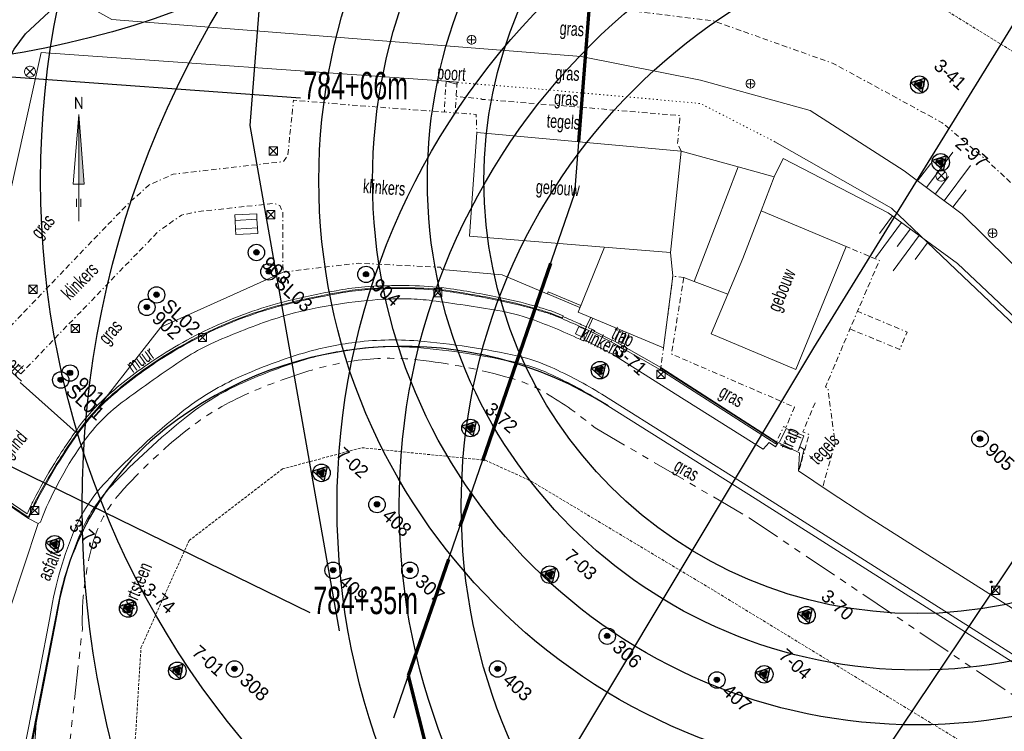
# Model space of a CAD drawing. Header units: metres. Extents: x 63969 to 66720, y 402115 to 403595.
# Tile 31 of 52: x 66131 to 66221, y 402686 to 402751. Entities that reach past the tile are written whole.
import ezdxf
from ezdxf.enums import TextEntityAlignment as Align

# ---------------------------------------------------------------- set-up
doc = ezdxf.new("R2010")
doc.units = ezdxf.units.M
for name, pattern in [('BORDER', [1.75, 0.5, -0.25, 0.5, -0.25, 0, -0.25]), ('CENTER2', [28.575, 19.05, -3.175, 3.175, -3.175]), ('DOT', [0.25, 0, -0.25]), ('HIDDEN', [0.375, 0.25, -0.125]), ('PHANTOM2', [1.25, 0.625, -0.125, 0.125, -0.125, 0.125, -0.125])]:
    doc.linetypes.add(name, pattern=pattern)
doc.layers.get('0').update_dxf_attribs({"linetype": 'CONTINUOUS'})
doc.layers.add('B-OI-KL_riool vrijverval', color=7, linetype='CONTINUOUS', lineweight=35, true_color=0xaf4399)
for name, color, linetype, lineweight in [('BS-AFVALBAK', 253, 'CONTINUOUS', 0), ('BS-BEBOUWING', 253, 'CONTINUOUS', 0), ('BS-BETONBAND', 253, 'BORDER', 0), ('BS-Boring', 2, 'CONTINUOUS', 25), ('BS-Boring_nummer', 7, 'CONTINUOUS', 25), ('BS-HEK', 253, 'RASTER', 0), ('BS-HEKWERK-KL-1_5M', 253, 'RASTER', 0), ('BS-INFOBORD', 253, 'CONTINUOUS', 0), ('BS-KANT-KREUKELBERM', 35, 'PHANTOM2', 0), ('BS-KANT-VERHARDING', 253, 'CONTINUOUS', 0), ('BS-KRUINLIJN', 253, 'CONTINUOUS', 0), ('BS-KUNSTWERK-CONTOUR', 253, 'CONTINUOUS', 0), ('BS-LANTAARNPAAL-LICHTMAST', 253, 'CONTINUOUS', 0), ('BS-LANTAARNPAAL-WK', 253, 'CONTINUOUS', 0), ('BS-MUUR', 253, 'CONTINUOUS', 0), ('BS-OVERIGE-TEKSTEN', 253, 'CONTINUOUS', 0), ('BS-PERKOENRIJ', 203, 'DOT', 5), ('BS-RASTER', 253, 'RASTER', 0), ('BS-SYMBOOL-TALUD', 253, 'CONTINUOUS', 0), ('BS-TRAP-CONTOUR', 253, 'CONTINUOUS', 0), ('BS-TUSSENBERM', 253, 'CONTINUOUS', 0), ('BS-VERKEERSBORD', 253, 'CONTINUOUS', 0), ('BS-ZANDLIJN', 2, 'HIDDEN', 20), ('BS-ZITBANK', 253, 'CONTINUOUS', 0), ('GM-C3D-POINT-BORING', 2, 'CONTINUOUS', 25), ('GM-C3D-POINT-BORING @ 0.25', 2, 'CONTINUOUS', 25), ('GM-C3D-POINT-BORING @ 0.5', 2, 'CONTINUOUS', 25), ('GM-C3D-POINT-BORING @ 1', 2, 'CONTINUOUS', 25), ('GM-C3D-POINT-LABEL_BORING', 7, 'CONTINUOUS', 25), ('Plts-Dwarsprofiel', 5, 'CENTER2', 70), ('TO-NOORDPIJL', 1, 'CONTINUOUS', 18), ('TO-NOORDPIJL @ 0.25', 1, 'CONTINUOUS', 18)]:
    doc.layers.add(name, color=color, linetype=linetype, lineweight=lineweight)
for name, color, linetype in [('BS-BOORPUNTEN MET CODE', 2, 'CONTINUOUS'), ('BS-OV.LIJNVORM.OBJECT', 253, 'CONTINUOUS'), ('BS-OVERIG-KPN', 253, 'CONTINUOUS'), ('BS-PAAL-METAAL', 253, 'CONTINUOUS'), ('DWARSPROFIEL_LOKATIE', 125, 'CONTINUOUS'), ('Hulp dieptelijnen', 78, 'CONTINUOUS')]:
    doc.layers.add(name, color=color, linetype=linetype)
doc.layers.get('B-OI-KL_riool vrijverval').off()
doc.styles.add('ISO', font='isocp.shx', dxfattribs={"height": 2.5})
doc.linetypes.add('RASTER', pattern='A,3,-2,[200,RASTER,S=0.75,R=0,X=0,Y=0],-2,3', length=10)

# ---------------------------------------------------------------- blocks, each defined once
blk = doc.blocks.new('S04')
at = {"color": 0}
for p, q in [((-1.003, 0), (-1.003, 4.014)), ((1.003, 0), (1.003, 4.014)), ((-2.007, 0), (-2.007, 2.007)), ((0, 0), (0, 2.007)), ((2.007, 0), (2.007, 2.007))]:
    blk.add_line(p, q, dxfattribs=at)
blk = doc.blocks.new('9', base_point=(65176.576, 407433.069637))
at = {"layer": 'BS-LANTAARNPAAL-WK'}
blk.add_lwpolyline([(65176.326, 407432.819637), (65176.826, 407432.819637), (65176.826, 407433.319637), (65176.326, 407433.319637)], close=True, dxfattribs=at)
for points in [[(65176.326, 407432.819637), (65176.826, 407433.319637)], [(65176.826, 407432.819637), (65176.326, 407433.319637)]]:
    blk.add_lwpolyline(points, dxfattribs=at)
blk = doc.blocks.new('116', base_point=(63367.988281, 393509.3125))
at = {"layer": 'BS-AFVALBAK'}
blk.add_lwpolyline([(63368.308281, 393509.2725), (63368.308281, 393509.3525), (63368.268281, 393509.4725), (63368.148281, 393509.5925), (63368.028281, 393509.6325), (63367.948281, 393509.6325), (63367.828281, 393509.5925), (63367.708281, 393509.4725), (63367.668281, 393509.3525), (63367.668281, 393509.2725), (63367.708281, 393509.1525), (63367.828281, 393509.0325), (63367.948281, 393508.9925), (63368.028281, 393508.9925), (63368.148281, 393509.0325), (63368.268281, 393509.1525)], close=True, dxfattribs=at)
for points in [[(63367.748281, 393509.3125), (63368.228281, 393509.3125)], [(63367.988281, 393509.5525), (63367.988281, 393509.0725)]]:
    blk.add_lwpolyline(points, dxfattribs=at)
blk = doc.blocks.new('17', base_point=(19504, 379108.256))
at = {"layer": 'BS-VERKEERSBORD'}
blk.add_polyline3d([(19503.84375, 379107.78725, 0), (19503.71875, 379107.84975, 0), (19503.59375, 379107.97475, 0), (19503.53125, 379108.09975, 0), (19503.5, 379108.22475, 0), (19503.5, 379108.28725, 0), (19503.53125, 379108.41225, 0), (19503.59375, 379108.53725, 0), (19503.71875, 379108.66225, 0), (19503.84375, 379108.72475, 0), (19503.96875, 379108.756, 0), (19504.03125, 379108.756, 0), (19504.15625, 379108.72475, 0), (19504.28125, 379108.66225, 0), (19504.40625, 379108.53725, 0), (19504.46875, 379108.41225, 0), (19504.5, 379108.28725, 0), (19504.5, 379108.22475, 0), (19504.46875, 379108.09975, 0), (19504.40625, 379107.97475, 0), (19504.28125, 379107.84975, 0), (19504.15625, 379107.78725, 0), (19504.03125, 379107.756, 0), (19503.96875, 379107.756, 0)], close=True, dxfattribs=at)
for points in [[(19504.34375, 379108.59975, 0), (19503.65625, 379107.91225, 0)], [(19503.65625, 379108.59975, 0), (19504.34375, 379107.91225, 0)]]:
    blk.add_polyline3d(points, dxfattribs=at)
blk = doc.blocks.new('Gebouwen')
at = {"layer": 'BS-BEBOUWING', "flags": 128}
for points in [[(66196.949, 402737.806), (66192.914, 402727.361), (66195.997, 402726.21), (66197.364, 402729.461), (66199.045, 402733.811), (66200.236, 402736.894), (66196.949, 402737.806), (66191.738, 402739.251), (66173.099, 402740.935), (66172.443, 402731.499), (66183.962, 402730.557), (66190.779, 402729.999)], [(66190.971, 402727.837), (66190.779, 402729.999), (66191.738, 402739.251)], [(66195.997, 402726.21), (66194.467, 402722.569), (66202.207, 402719.318), (66206.068, 402728.749), (66206.802, 402730.543), (66199.045, 402733.811)], [(66190.971, 402727.837), (66190.13, 402721.315), (66182.347, 402724.57), (66184.742, 402730.493)]]:
    blk.add_lwpolyline(points, dxfattribs=at)
blk = doc.blocks.new('Stalen paaltje')
at = {"layer": 'BS-PAAL-METAAL'}
blk.add_circle((0, 0), 0.075, dxfattribs=at)
blk = doc.blocks.new('Grontmij-Noordpijl')
at = {"layer": 'TO-NOORDPIJL'}
for p, q in [((0, 0), (39, 0)), ((5.25, 0.8), (8.25, 0.8)), ((13.5, -2), (13.5, 2)), ((13.5, 2), (39, 0)), ((5.25, -0.8), (8.25, -0.8)), ((39, 0), (13.5, -2))]:
    blk.add_line(p, q, dxfattribs=at)
at = {"layer": 'TO-NOORDPIJL', "color": 7}
blk.add_solid([(39, 0), (13.5, -2), (13.5, 0)], dxfattribs=at)
at = {"layer": 'TO-NOORDPIJL', "lineweight": 50, "style": 'ISO'}
blk.add_text('N', height=4.5, rotation=270, dxfattribs=at).set_placement((40.92, 0), align=Align.CENTER)
blk = doc.blocks.new('Noordpijl')
at = {"layer": 'TO-NOORDPIJL', "rotation": 90}
blk.add_blockref('Grontmij-Noordpijl', (0, -39), dxfattribs=at)
blk = doc.blocks.new('BORING-PBZ')
at = {"layer": 'BS-BOORPUNTEN MET CODE'}
h = blk.add_hatch(color=256, dxfattribs=at)
h.dxf.hatch_style = 1
h.paths.add_polyline_path([(0, 0.8), (-0.693, -0.4), (0.693, -0.4)])
blk.add_lwpolyline([(0, 0.8), (-0.693, -0.4), (0.693, -0.4)], close=True, dxfattribs=at)
blk.add_circle((0, 0), 0.8, dxfattribs=at)
blk = doc.blocks.new('*U329')
at = {"layer": 'GM-C3D-POINT-BORING @ 0.5', "xscale": 0.4999999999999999, "yscale": 0.4999999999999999, "zscale": 0.4999999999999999, "rotation": 318}
blk.add_blockref('BORING-PBZ', (66215.416, 402738.22), dxfattribs=at)
at = {"layer": 'GM-C3D-POINT-BORING @ 1', "rotation": 318}
blk.add_blockref('BORING-PBZ', (66215.416, 402738.22, 4.404), dxfattribs=at)
blk = doc.blocks.new('*U347')
at = {"layer": 'GM-C3D-POINT-BORING @ 0.5', "xscale": 0.4999999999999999, "yscale": 0.4999999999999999, "zscale": 0.4999999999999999, "rotation": 318}
blk.add_blockref('BORING-PBZ', (66213.465, 402745.314), dxfattribs=at)
at = {"layer": 'GM-C3D-POINT-BORING @ 1', "rotation": 318}
blk.add_blockref('BORING-PBZ', (66213.465, 402745.314, 2.642), dxfattribs=at)
blk = doc.blocks.new('*U376')
at = {"layer": 'GM-C3D-POINT-BORING @ 0.5', "xscale": 0.4999999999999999, "yscale": 0.4999999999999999, "zscale": 0.4999999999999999, "rotation": 318}
blk.add_blockref('BORING-PBZ', (66203.174, 402696.915), dxfattribs=at)
at = {"layer": 'GM-C3D-POINT-BORING @ 1', "rotation": 318}
blk.add_blockref('BORING-PBZ', (66203.174, 402696.915, 1.251), dxfattribs=at)
blk = doc.blocks.new('*U377')
at = {"layer": 'GM-C3D-POINT-BORING @ 0.25', "xscale": 0.2499999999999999, "yscale": 0.2499999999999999, "zscale": 0.2499999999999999, "rotation": 318}
blk.add_blockref('BORING-PBZ', (66184.333, 402719.263, 2.574), dxfattribs=at)
at = {"layer": 'GM-C3D-POINT-BORING @ 0.5', "xscale": 0.4999999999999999, "yscale": 0.4999999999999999, "zscale": 0.4999999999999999, "rotation": 318}
blk.add_blockref('BORING-PBZ', (66184.333, 402719.263), dxfattribs=at)
at = {"layer": 'GM-C3D-POINT-BORING @ 1', "rotation": 318}
blk.add_blockref('BORING-PBZ', (66184.333, 402719.263, 2.574), dxfattribs=at)
blk = doc.blocks.new('*U378')
at = {"layer": 'GM-C3D-POINT-BORING @ 0.25', "xscale": 0.2499999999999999, "yscale": 0.2499999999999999, "zscale": 0.2499999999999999, "rotation": 318}
blk.add_blockref('BORING-PBZ', (66172.531, 402713.99, 1.139), dxfattribs=at)
at = {"layer": 'GM-C3D-POINT-BORING @ 0.5', "xscale": 0.4999999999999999, "yscale": 0.4999999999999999, "zscale": 0.4999999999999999, "rotation": 318}
blk.add_blockref('BORING-PBZ', (66172.531, 402713.99), dxfattribs=at)
at = {"layer": 'GM-C3D-POINT-BORING @ 1', "rotation": 318}
blk.add_blockref('BORING-PBZ', (66172.531, 402713.99, 1.139), dxfattribs=at)
blk = doc.blocks.new('*U379')
at = {"layer": 'GM-C3D-POINT-BORING @ 0.25', "xscale": 0.2499999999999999, "yscale": 0.2499999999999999, "zscale": 0.2499999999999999, "rotation": 318}
blk.add_blockref('BORING-PBZ', (66134.596, 402703.373, 2.565), dxfattribs=at)
at = {"layer": 'GM-C3D-POINT-BORING @ 0.5', "xscale": 0.4999999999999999, "yscale": 0.4999999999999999, "zscale": 0.4999999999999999, "rotation": 318}
blk.add_blockref('BORING-PBZ', (66134.596, 402703.373), dxfattribs=at)
at = {"layer": 'GM-C3D-POINT-BORING @ 1', "rotation": 318}
blk.add_blockref('BORING-PBZ', (66134.596, 402703.373, 2.565), dxfattribs=at)
blk = doc.blocks.new('*U380')
at = {"layer": 'GM-C3D-POINT-BORING @ 0.25', "xscale": 0.2499999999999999, "yscale": 0.2499999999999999, "zscale": 0.2499999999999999, "rotation": 318}
blk.add_blockref('BORING-PBZ', (66141.304, 402697.526, 1.038), dxfattribs=at)
at = {"layer": 'GM-C3D-POINT-BORING @ 0.5', "xscale": 0.4999999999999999, "yscale": 0.4999999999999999, "zscale": 0.4999999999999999, "rotation": 318}
blk.add_blockref('BORING-PBZ', (66141.304, 402697.526), dxfattribs=at)
at = {"layer": 'GM-C3D-POINT-BORING @ 1', "rotation": 318}
blk.add_blockref('BORING-PBZ', (66141.304, 402697.526, 1.038), dxfattribs=at)
blk = doc.blocks.new('*U418')
at = {"layer": 'GM-C3D-POINT-BORING @ 0.25', "xscale": 0.2499999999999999, "yscale": 0.2499999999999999, "zscale": 0.2499999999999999, "rotation": 318}
blk.add_blockref('BORING-PBZ', (66145.792, 402691.836, -0.591), dxfattribs=at)
at = {"layer": 'GM-C3D-POINT-BORING @ 0.5', "xscale": 0.4999999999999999, "yscale": 0.4999999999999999, "zscale": 0.4999999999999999, "rotation": 318}
blk.add_blockref('BORING-PBZ', (66145.792, 402691.836), dxfattribs=at)
at = {"layer": 'GM-C3D-POINT-BORING @ 1', "rotation": 318}
blk.add_blockref('BORING-PBZ', (66145.792, 402691.836, -0.591), dxfattribs=at)
blk = doc.blocks.new('*U419')
at = {"layer": 'GM-C3D-POINT-BORING @ 0.25', "xscale": 0.2499999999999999, "yscale": 0.2499999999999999, "zscale": 0.2499999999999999, "rotation": 318}
blk.add_blockref('BORING-PBZ', (66158.933, 402709.891, 0.145), dxfattribs=at)
at = {"layer": 'GM-C3D-POINT-BORING @ 0.5', "xscale": 0.4999999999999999, "yscale": 0.4999999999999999, "zscale": 0.4999999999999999, "rotation": 318}
blk.add_blockref('BORING-PBZ', (66158.933, 402709.891), dxfattribs=at)
at = {"layer": 'GM-C3D-POINT-BORING @ 1', "rotation": 318}
blk.add_blockref('BORING-PBZ', (66158.933, 402709.891, 0.145), dxfattribs=at)
blk = doc.blocks.new('*U420')
at = {"layer": 'GM-C3D-POINT-BORING @ 0.25', "xscale": 0.2499999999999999, "yscale": 0.2499999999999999, "zscale": 0.2499999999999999, "rotation": 318}
blk.add_blockref('BORING-PBZ', (66179.761, 402700.602, -0.821), dxfattribs=at)
at = {"layer": 'GM-C3D-POINT-BORING @ 0.5', "xscale": 0.4999999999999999, "yscale": 0.4999999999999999, "zscale": 0.4999999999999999, "rotation": 318}
blk.add_blockref('BORING-PBZ', (66179.761, 402700.602), dxfattribs=at)
at = {"layer": 'GM-C3D-POINT-BORING @ 1', "rotation": 318}
blk.add_blockref('BORING-PBZ', (66179.761, 402700.602, -0.821), dxfattribs=at)
blk = doc.blocks.new('*U421')
at = {"layer": 'GM-C3D-POINT-BORING @ 0.5', "xscale": 0.4999999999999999, "yscale": 0.4999999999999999, "zscale": 0.4999999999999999, "rotation": 318}
blk.add_blockref('BORING-PBZ', (66199.321, 402691.519), dxfattribs=at)
at = {"layer": 'GM-C3D-POINT-BORING @ 1', "rotation": 318}
blk.add_blockref('BORING-PBZ', (66199.321, 402691.519, -0.431), dxfattribs=at)
blk = doc.blocks.new('punt-boring')
h = blk.add_hatch(color=256)
edge = h.paths.add_edge_path()
edge.add_arc((-0.02, 0.02), 0.317, 0, 360)
blk.add_circle((0, 0), 1)
at = {"color": 0, "linetype": 'Continuous'}
blk.add_circle((-0.02, 0.02), 0.317, dxfattribs=at)
blk = doc.blocks.new('*U71', base_point=(66163, 402728))
at = {"layer": 'BS-Boring', "xscale": 1.499999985, "yscale": 1.499999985, "zscale": 1.499999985}
blk.add_blockref('punt-boring', (66163, 402728), dxfattribs=at)
at = {"layer": 'BS-Boring_nummer', "linetype": 'ByBlock', "insert": (66165.12, 402728), "char_height": 2.5, "attachment_point": 4}
blk.add_mtext('904', dxfattribs=at)
blk = doc.blocks.new('*U72', base_point=(66153, 402730))
at = {"layer": 'BS-Boring', "xscale": 1.499999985, "yscale": 1.499999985, "zscale": 1.499999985}
blk.add_blockref('punt-boring', (66153, 402730), dxfattribs=at)
at = {"layer": 'BS-Boring_nummer', "linetype": 'ByBlock', "insert": (66155.12, 402730), "char_height": 2.5, "attachment_point": 4}
blk.add_mtext('903', dxfattribs=at)
blk = doc.blocks.new('*U73', base_point=(66143, 402725))
at = {"layer": 'BS-Boring', "xscale": 1.499999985, "yscale": 1.499999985, "zscale": 1.499999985}
blk.add_blockref('punt-boring', (66143, 402725), dxfattribs=at)
at = {"layer": 'BS-Boring_nummer', "linetype": 'ByBlock', "insert": (66145.12, 402725), "char_height": 2.5, "attachment_point": 4}
blk.add_mtext('902', dxfattribs=at)
blk = doc.blocks.new('*U74', base_point=(66136, 402719))
at = {"layer": 'BS-Boring', "xscale": 1.499999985, "yscale": 1.499999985, "zscale": 1.499999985}
blk.add_blockref('punt-boring', (66136, 402719), dxfattribs=at)
at = {"layer": 'BS-Boring_nummer', "linetype": 'ByBlock', "insert": (66138.12, 402719), "char_height": 2.5, "attachment_point": 4}
blk.add_mtext('901', dxfattribs=at)
blk = doc.blocks.new('*U75', base_point=(66219, 402713))
at = {"layer": 'BS-Boring', "xscale": 1.499999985, "yscale": 1.499999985, "zscale": 1.499999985}
blk.add_blockref('punt-boring', (66219, 402713), dxfattribs=at)
at = {"layer": 'BS-Boring_nummer', "linetype": 'ByBlock', "insert": (66221.12, 402713), "char_height": 2.5, "attachment_point": 4}
blk.add_mtext('905', dxfattribs=at)
blk = doc.blocks.new('*U80', base_point=(66135.15, 402718.37))
at = {"layer": 'BS-Boring', "xscale": 1.499999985, "yscale": 1.499999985, "zscale": 1.499999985}
blk.add_blockref('punt-boring', (66135.15, 402718.37), dxfattribs=at)
at = {"layer": 'BS-Boring_nummer', "linetype": 'ByBlock', "insert": (66137.27, 402718.37), "char_height": 2.5, "attachment_point": 4}
blk.add_mtext('SL01', dxfattribs=at)
blk = doc.blocks.new('*U81', base_point=(66143.89, 402726.13))
at = {"layer": 'BS-Boring', "xscale": 1.499999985, "yscale": 1.499999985, "zscale": 1.499999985}
blk.add_blockref('punt-boring', (66143.89, 402726.13), dxfattribs=at)
at = {"layer": 'BS-Boring_nummer', "linetype": 'ByBlock', "insert": (66146.01, 402726.13), "char_height": 2.5, "attachment_point": 4}
blk.add_mtext('SL02', dxfattribs=at)
blk = doc.blocks.new('*U82', base_point=(66154.14, 402728.24))
at = {"layer": 'BS-Boring', "xscale": 1.499999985, "yscale": 1.499999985, "zscale": 1.499999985}
blk.add_blockref('punt-boring', (66154.14, 402728.24), dxfattribs=at)
at = {"layer": 'BS-Boring_nummer', "linetype": 'ByBlock', "insert": (66156.26, 402728.24), "char_height": 2.5, "attachment_point": 4}
blk.add_mtext('SL03', dxfattribs=at)
blk = doc.blocks.new('*U89', base_point=(66167, 402701))
at = {"layer": 'BS-Boring', "xscale": 1.499999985, "yscale": 1.499999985, "zscale": 1.499999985}
blk.add_blockref('punt-boring', (66167, 402701), dxfattribs=at)
at = {"layer": 'BS-Boring_nummer', "linetype": 'ByBlock', "insert": (66169.12, 402701), "char_height": 2.5, "attachment_point": 4}
blk.add_mtext('307', dxfattribs=at)
blk = doc.blocks.new('*U90', base_point=(66185, 402695))
at = {"layer": 'BS-Boring', "xscale": 1.499999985, "yscale": 1.499999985, "zscale": 1.499999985}
blk.add_blockref('punt-boring', (66185, 402695), dxfattribs=at)
at = {"layer": 'BS-Boring_nummer', "linetype": 'ByBlock', "insert": (66187.12, 402695), "char_height": 2.5, "attachment_point": 4}
blk.add_mtext('306', dxfattribs=at)
blk = doc.blocks.new('*U112', base_point=(66151, 402692))
at = {"layer": 'BS-Boring', "xscale": 1.499999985, "yscale": 1.499999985, "zscale": 1.499999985}
blk.add_blockref('punt-boring', (66151, 402692), dxfattribs=at)
at = {"layer": 'BS-Boring_nummer', "linetype": 'ByBlock', "insert": (66153.12, 402692), "char_height": 2.5, "attachment_point": 4}
blk.add_mtext('308', dxfattribs=at)
blk = doc.blocks.new('*U122', base_point=(66164, 402707))
at = {"layer": 'BS-Boring', "xscale": 1.499999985, "yscale": 1.499999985, "zscale": 1.499999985}
blk.add_blockref('punt-boring', (66164, 402707), dxfattribs=at)
at = {"layer": 'BS-Boring_nummer', "linetype": 'ByBlock', "insert": (66166.12, 402707), "char_height": 2.5, "attachment_point": 4}
blk.add_mtext('408', dxfattribs=at)
blk = doc.blocks.new('*U123', base_point=(66160, 402701))
at = {"layer": 'BS-Boring', "xscale": 1.499999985, "yscale": 1.499999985, "zscale": 1.499999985}
blk.add_blockref('punt-boring', (66160, 402701), dxfattribs=at)
at = {"layer": 'BS-Boring_nummer', "linetype": 'ByBlock', "insert": (66162.12, 402701), "char_height": 2.5, "attachment_point": 4}
blk.add_mtext('409', dxfattribs=at)
blk = doc.blocks.new('*U124', base_point=(66175, 402692))
at = {"layer": 'BS-Boring', "xscale": 1.499999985, "yscale": 1.499999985, "zscale": 1.499999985}
blk.add_blockref('punt-boring', (66175, 402692), dxfattribs=at)
at = {"layer": 'BS-Boring_nummer', "linetype": 'ByBlock', "insert": (66177.12, 402692), "char_height": 2.5, "attachment_point": 4}
blk.add_mtext('403', dxfattribs=at)
blk = doc.blocks.new('*U138', base_point=(66195, 402691))
at = {"layer": 'BS-Boring', "xscale": 1.499999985, "yscale": 1.499999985, "zscale": 1.499999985}
blk.add_blockref('punt-boring', (66195, 402691), dxfattribs=at)
at = {"layer": 'BS-Boring_nummer', "linetype": 'ByBlock', "insert": (66197.12, 402691), "char_height": 2.5, "attachment_point": 4}
blk.add_mtext('407', dxfattribs=at)

msp = doc.modelspace()

# ---------------------------------------------------------------- linework, layer by layer
at = {"layer": 'BS-BEBOUWING'}
for p, q in [((66189.787, 402719.324), (66189.891, 402719.506)), ((66200.364, 402712.531), (66200.477, 402712.708))]:
    msp.add_line(p, q, dxfattribs=at)
at = {"layer": 'BS-BEBOUWING', "flags": 128}
for points in [[(66196.949, 402737.806), (66192.914, 402727.361), (66195.997, 402726.21), (66197.364, 402729.461), (66199.045, 402733.811), (66200.236, 402736.894), (66196.949, 402737.806), (66191.738, 402739.251), (66173.099, 402740.935), (66172.443, 402731.499), (66183.962, 402730.557), (66190.779, 402729.999)], [(66190.971, 402727.837), (66190.779, 402729.999), (66191.738, 402739.251)], [(66195.997, 402726.21), (66194.467, 402722.569), (66202.207, 402719.318), (66206.068, 402728.749), (66206.802, 402730.543), (66199.045, 402733.811)], [(66191.986, 402727.707), (66192.914, 402727.361)], [(66189.787, 402719.324), (66185.359, 402721.864)], [(66189.891, 402719.506), (66185.463, 402722.046)], [(66200.364, 402712.531), (66189.787, 402719.324)], [(66200.477, 402712.708), (66189.9, 402719.501)]]:
    msp.add_lwpolyline(points, dxfattribs=at)
at = {"layer": 'BS-BEBOUWING'}
msp.add_point((66183.054, 402722.949), dxfattribs=at)
at = {"layer": 'BS-BETONBAND', "flags": 128}
for points in [[(66132.393, 402771.92), (66133.836, 402765.262), (66137.217, 402760.323), (66144.38, 402755.796), (66150.299, 402754.823), (66181.584, 402752.706), (66194.638, 402751.147), (66205.557, 402747.271), (66215.551, 402741.841), (66219.854, 402738.204), (66259.917, 402700.409), (66290.171, 402671.94), (66308.978, 402654.177), (66314.753, 402648.895), (66351.682, 402613.863), (66387.699, 402579.522), (66412.208, 402556.353), (66450.176, 402520.303)], [(66170.299, 402745.621), (66170.141, 402742.816)], [(66171.297, 402745.551), (66171.138, 402742.743)], [(66128.37, 402721.813), (66128.364, 402721.858), (66129.234, 402722.161), (66130.119, 402722.804), (66134.416, 402727.304), (66141.195, 402734.347), (66143.19, 402736.149), (66145.419, 402737.14), (66155.475, 402738.292), (66155.862, 402738.89), (66156.386, 402743.883), (66165.102, 402743.185), (66173.051, 402742.603), (66173.099, 402740.935)], [(66191.738, 402739.251), (66191.421, 402739.936), (66191.637, 402742.485), (66182.604, 402743.252), (66173.575, 402743.972), (66173.532, 402744.026), (66171.217, 402744.232)], [(66131.521, 402718.944), (66137.042, 402724.671), (66144.078, 402731.953), (66146.181, 402733.415), (66147.659, 402733.734), (66154.606, 402734.48), (66155.142, 402734.274), (66155.405, 402733.683), (66155.426, 402728.212), (66162.272, 402729.02), (66169.778, 402728.655)], [(66204.689, 402708.72), (66205.784, 402712.644), (66205.498, 402714.75), (66205.124, 402717.651), (66204.906, 402717.734), (66205.068, 402718.117), (66207.138, 402723.023), (66207.825, 402724.642), (66209.477, 402728.47), (66209.823, 402729.271), (66206.802, 402730.543)], [(66189.891, 402719.219), (66189.891, 402719.219), (66189.864, 402719.28), (66189.937, 402719.882), (66190.688, 402725.446), (66190.971, 402727.837), (66191.986, 402727.707)], [(66191.986, 402727.707), (66190.854, 402720.744), (66202.069, 402715.901), (66201.304, 402714.036), (66201.088, 402714.133), (66200.446, 402712.706)], [(66207.138, 402723.023), (66211.676, 402721.163), (66212.349, 402722.742), (66207.825, 402724.642)], [(66202.521, 402710.191), (66203.405, 402713.389), (66202.849, 402713.633), (66203.988, 402716.372)]]:
    msp.add_lwpolyline(points, dxfattribs=at)
at = {"layer": 'BS-HEK'}
for p in [(66170.299, 402745.621), (66171.297, 402745.551)]:
    msp.add_line(p, (66171.248, 402745.367), dxfattribs=at)
at = {"layer": 'BS-HEK', "linetype": 'Continuous', "flags": 128}
msp.add_lwpolyline([(66127.645, 402721.873), (66131.559, 402718.254)], dxfattribs=at)
at = {"layer": 'BS-HEKWERK-KL-1_5M'}
msp.add_line((66183.807, 402722.81), (66185.426, 402721.998), dxfattribs=at)
at = {"layer": 'BS-HEKWERK-KL-1_5M', "flags": 128}
msp.add_lwpolyline([(66200.445, 402712.657), (66189.868, 402719.45)], dxfattribs=at)
at = {"layer": 'BS-KANT-KREUKELBERM', "ltscale": 5, "flags": 128}
msp.add_lwpolyline([(66137.121, 402695.657, -0.074404), (66138.085, 402703.49, -0.11418), (66140.561, 402708.041, -0.044247), (66146.674, 402713.812, -0.061209), (66151.878, 402716.973, -0.030171), (66157.501, 402719.111, -0.04002), (66161.928, 402720.115, -0.063476), (66167.678, 402720.208, -0.041673), (66176.253, 402718.525, -0.064279), (66179.409, 402717.17, -0.040163), (66183.889, 402714.011)], format="xyb", dxfattribs=at)
at = {"layer": 'BS-KANT-KREUKELBERM', "ltscale": 5}
for points in [[(66183.889, 402714.011), (66197.941, 402705.788), (66246.228, 402673.366), (66251.986, 402670.95), (66254.685, 402666.499), (66257.738, 402664.592), (66270.928, 402655.684), (66273.746, 402655.661), (66277.535, 402655.619), (66283.101, 402644.145), (66317.141, 402613.177), (66350.318, 402582.96), (66384.665, 402550.182), (66417.998, 402518.937), (66424.221, 402512.737), (66425.836, 402510.414), (66432.501, 402506.416)], [(66138.456, 402674.639), (66136.376, 402679.715), (66135.72, 402682.994), (66137.121, 402695.657)]]:
    msp.add_lwpolyline(points, dxfattribs=at)
at = {"layer": 'BS-KANT-VERHARDING'}
for p, q in [((66184.519, 402717.071), (66198.805, 402708.069)), ((66198.805, 402708.069), (66254.666, 402672.572)), ((66132.223, 402705.731), (66133.083, 402705.276)), ((66133.241, 402691.901), (66134.134, 402696.53)), ((66131.579, 402683.401), (66133.241, 402691.901))]:
    msp.add_line(p, q, dxfattribs=at)
for points in [[(66169.778, 402728.655), (66169.913, 402728.442), (66175.405, 402727.953), (66179.514, 402726.236), (66179.539, 402726.223)], [(66184.234, 402716.542), (66198.484, 402707.562), (66254.722, 402671.825)], [(66134.386, 402673.335), (66133.362, 402675.994), (66132.431, 402679.086), (66132.182, 402683.36), (66133.83, 402691.787), (66134.712, 402696.358)]]:
    msp.add_lwpolyline(points, dxfattribs=at)
at = {"layer": 'BS-KANT-VERHARDING', "flags": 128}
msp.add_lwpolyline([(66182.79, 402721.945), (66182.79, 402721.945, 0.02671), (66178.06, 402723.921, 0.043803), (66175.032, 402724.709, 0.009725), (66169.019, 402725.604, 0.027033), (66166.836, 402725.766, 0.029071), (66163.125, 402725.625, 0.023708), (66158.62, 402724.974, 0.033961), (66154.354, 402723.845, 0.025198), (66148.828, 402721.656, 0.039025), (66146.483, 402720.358, 0.014931), (66140.762, 402716.331, 0.08207), (66137.003, 402712.407, 0.056102), (66133.29, 402705.41)], format="xyb", dxfattribs=at)
for points in [[(66131.521, 402718.944), (66131.422, 402718.978), (66128.37, 402721.813)], [(66304.505, 402638.44), (66297.457, 402645.16), (66292.379, 402649.966), (66282.027, 402659.629), (66279.788, 402661.449), (66278.93, 402660.749), (66260.022, 402672.841), (66260.233, 402673.254), (66208.693, 402705.94), (66205.234, 402708.193), (66202.444, 402710.079), (66202.539, 402711.708), (66200.592, 402712.666), (66200.337, 402712.285), (66199.769, 402712.658), (66199.234, 402712.065), (66191.207, 402717.105), (66185.47, 402720.726), (66182.927, 402722.025), (66182.79, 402721.945)], [(66133.29, 402705.41), (66133.29, 402705.41), (66133.083, 402705.276), (66130.472, 402697.357), (66128.864, 402692.414), (66129.298, 402691.251), (66128.169, 402684.782), (66126.849, 402679.681)]]:
    msp.add_lwpolyline(points, dxfattribs=at)
at = {"layer": 'BS-KANT-VERHARDING'}
for points in [[(66134.134, 402696.53, -0.060274), (66136.326, 402704.488, -0.091496), (66139.282, 402709.082, -0.03624), (66146.232, 402715.48, -0.059775), (66151.119, 402718.491, -0.033164), (66156.901, 402720.711, -0.041714), (66161.713, 402721.771, -0.053639), (66167.725, 402721.93, -0.034763), (66176.883, 402720.542, -0.051739), (66179.852, 402719.547, -0.030608), (66184.519, 402717.071)], [(66134.712, 402696.358, -0.060335), (66136.868, 402704.187, -0.091546), (66139.778, 402708.709, -0.03619), (66146.611, 402714.999, -0.059836), (66151.404, 402717.952, -0.033102), (66157.063, 402720.123, -0.041566), (66161.78, 402721.164, -0.053787), (66167.701, 402721.322, -0.034824), (66176.73, 402719.952, -0.051677), (66179.646, 402718.975, -0.03055), (66184.234, 402716.542)]]:
    msp.add_lwpolyline(points, format="xyb", dxfattribs=at)
at = {"layer": 'BS-KRUINLIJN', "flags": 128}
for points in [[(66132.393, 402771.92), (66132.288, 402761.449), (66133.59, 402757.28), (66135.768, 402753.529), (66139.801, 402751.256), (66182.636, 402747.888), (66193.515, 402745.714), (66203.515, 402742.955), (66212.071, 402737.45), (66217.376, 402733.483), (66255.192, 402696.216), (66286.942, 402668.202)], [(66284.651, 402665.737), (66255.405, 402692.696), (66216.941, 402728.999), (66210.639, 402733.627), (66201.045, 402738.575), (66200.236, 402736.894)]]:
    msp.add_lwpolyline(points, dxfattribs=at)
at = {"layer": 'BS-KRUINLIJN'}
for points in [[(66132.393, 402771.92, 0), (66132.288, 402761.449, 0), (66133.59, 402757.28, 0), (66135.768, 402753.529, 0), (66139.801, 402751.256, 0), (66182.636, 402747.888, 0), (66193.515, 402745.714, 0), (66203.515, 402742.955, 0), (66212.071, 402737.45, 0), (66217.376, 402733.483, 0), (66255.192, 402696.216, 0), (66286.942, 402668.202, 0)], [(66284.651, 402665.737, 0), (66255.405, 402692.696, 0), (66216.941, 402728.999, 0), (66210.639, 402733.627, 0), (66201.045, 402738.575, 0), (66200.268, 402736.951, 0)]]:
    msp.add_polyline3d(points, dxfattribs=at)
at = {"layer": 'BS-KUNSTWERK-CONTOUR'}
for points in [[(66182.094, 402722.589), (66182.752, 402722.288), (66183.053, 402722.946), (66182.395, 402723.247)], [(66185.548, 402720.866), (66186.175, 402720.504), (66186.536, 402721.131), (66185.91, 402721.492)]]:
    msp.add_lwpolyline(points, close=True, dxfattribs=at)
at = {"layer": 'BS-MUUR'}
for p, q in [((66180.876, 402723.964), (66180.984, 402724.222)), ((66183.501, 402724.088), (66183.092, 402723.214)), ((66183.694, 402724.007), (66183.282, 402723.126)), ((66182.927, 402722.025), (66183.326, 402722.873)), ((66183.74, 402722.676), (66183.831, 402722.865)), ((66183.74, 402722.676), (66185.359, 402721.864)), ((66185.726, 402721.896), (66186.175, 402722.969)), ((66185.988, 402721.745), (66186.452, 402722.853)), ((66186.25, 402721.595), (66186.728, 402722.738)), ((66186.513, 402721.444), (66187.005, 402722.622)), ((66185.359, 402721.864), (66185.463, 402722.046)), ((66185.47, 402720.726), (66185.934, 402721.534))]:
    msp.add_line(p, q, dxfattribs=at)
for points in [[(66125.23, 402710.581), (66132.188, 402705.851, -0.005309), (66132.637, 402706.871, -0.012984), (66132.83, 402707.27, -0.018909), (66134.743, 402710.648, -0.018569), (66136.942, 402713.933, -0.053769), (66139.392, 402716.645, -0.035461), (66143.76, 402720.02, -0.044351), (66149.912, 402723.367, -0.045309), (66156.423, 402725.518, -0.014113), (66160.854, 402726.417, -0.027195), (66163.191, 402726.694, -0.022497), (66167.476, 402726.772, -0.030081), (66170.674, 402726.494, -0.014879), (66175.393, 402725.651, -0.020805), (66178.721, 402724.809, -0.001479), (66179.824, 402724.476, -0.020939), (66179.907, 402724.447), (66180.903, 402724.03, -0.000219)], [(66125.342, 402710.747), (66132.1, 402706.153, -0.004157), (66132.454, 402706.954, -0.012984), (66132.652, 402707.362, -0.018909), (66134.572, 402710.753, -0.018569), (66136.78, 402714.05, -0.053769), (66139.259, 402716.795, -0.035461), (66143.649, 402720.186, -0.044351), (66149.832, 402723.55, -0.045309), (66156.378, 402725.713, -0.014113), (66160.819, 402726.614, -0.027195), (66163.178, 402726.893, -0.022497), (66167.481, 402726.972, -0.030081), (66170.703, 402726.692, -0.014879), (66175.434, 402725.847, -0.020805), (66178.778, 402725, -0.001479), (66179.882, 402724.668), (66180.984, 402724.222)], [(66132.223, 402705.731, -0.005612), (66132.692, 402706.802, -0.013719), (66132.901, 402707.233, -0.018563), (66134.839, 402710.652, -0.018737), (66137.007, 402713.886, -0.053601), (66139.451, 402716.59, -0.035461), (66143.804, 402719.953, -0.044351), (66149.944, 402723.294, -0.045309), (66156.441, 402725.44, -0.014113), (66160.867, 402726.339, -0.027195), (66163.196, 402726.614, -0.022497), (66167.473, 402726.692, -0.030081), (66170.662, 402726.415, -0.014879), (66175.377, 402725.573, -0.020805), (66178.698, 402724.732, -0.001479), (66179.8, 402724.4, -0.020993), (66179.877, 402724.373, -0.000251), (66179.878, 402724.373, -0.000007), (66179.912, 402724.359, -0.008422)], [(66179.912, 402724.359, -0.008422), (66181.832, 402723.553, -0.008353), (66183.74, 402722.676)], [(66180.957, 402724.158, -0.004211), (66181.917, 402723.745, -0.005111), (66183.092, 402723.214, -0.008353)], [(66183.282, 402723.126, -0.002409), (66183.831, 402722.865, -0.008353)]]:
    msp.add_lwpolyline(points, format="xyb", dxfattribs=at)
at = {"layer": 'BS-MUUR', "flags": 128}
for points in [[(66179.539, 402726.223), (66179.62, 402726.417), (66182.593, 402725.172)], [(66179.539, 402726.223), (66182.512, 402724.978)], [(66125.185, 402710.515), (66125.185, 402710.515), (66132.223, 402705.731)]]:
    msp.add_lwpolyline(points, dxfattribs=at)
at = {"layer": 'BS-OVERIG-KPN'}
msp.add_lwpolyline([(66125.351, 402718.159), (66125.354, 402719.844), (66125.883, 402723.75), (66126.464, 402727.551), (66127.151, 402733.411), (66127.943, 402738.057), (66128.894, 402743.283), (66129.976, 402746.853), (66130.89, 402748.549), (66131.934, 402749.95), (66135.768, 402753.529)], dxfattribs=at)
at = {"layer": 'BS-PERKOENRIJ', "flags": 128}
msp.add_lwpolyline([(66200.292, 402740.101), (66198.243, 402741.153), (66193.489, 402743.595), (66177.397, 402745.038), (66171.677, 402745.471)], dxfattribs=at)
at = {"layer": 'BS-RASTER', "flags": 128}
for points in [[(66170.299, 402745.621), (66133.377, 402748.232), (66127.488, 402721.836)], [(66171.297, 402745.551), (66170.299, 402745.621)], [(66171.449, 402745.54), (66171.297, 402745.551)], [(66232.115, 402713.727), (66222.238, 402723.289), (66217.478, 402727.816), (66210.924, 402734.049), (66203.382, 402738.342), (66200.292, 402740.101)], [(66131.457, 402718.144), (66136.55, 402713.573)]]:
    msp.add_lwpolyline(points, dxfattribs=at)
at = {"layer": 'BS-TRAP-CONTOUR', "flags": 128}
msp.add_lwpolyline([(66200.698, 402712.687), (66201.308, 402713.95), (66202.929, 402713.263), (66202.401, 402711.896), (66202.608, 402712.278), (66202.916, 402712.048), (66202.964, 402712.077), (66202.521, 402710.191)], dxfattribs=at)
at = {"layer": 'BS-TUSSENBERM', "flags": 128}
msp.add_lwpolyline([(66137.007, 402713.886), (66144.27, 402723.174), (66155.426, 402728.212)], dxfattribs=at)
at = {"layer": 'BS-TUSSENBERM'}
msp.add_lwpolyline([(66132.917, 402687.118), (66132.628, 402682.861), (66133.002, 402679.711)], dxfattribs=at)
at = {"layer": 'BS-ZANDLIJN'}
msp.add_lwpolyline([(66139.908, 402677.156), (66141.816, 402683.361), (66142.471, 402693.941), (66146.857, 402703.711), (66155.371, 402710.253), (66162.616, 402712.19), (66173.881, 402711.05), (66178.064, 402709.143), (66194.742, 402699.146), (66244.948, 402668.517), (66242.227, 402661.985), (66260.192, 402650.086), (66260.244, 402647.086), (66263.044, 402646.252), (66275.449, 402643.641), (66279.627, 402640.301), (66301.073, 402620.822), (66346.717, 402577.279), (66384.852, 402541.06), (66418.188, 402507.969), (66425.937, 402498.112)], dxfattribs=at)
msp.add_polyline3d([(66135.121, 402830.228, 0), (66136.477, 402801.505, 0), (66139.796, 402774.348, 0), (66140.105, 402766.582, 0), (66144.457, 402760.08, 0), (66155.983, 402758.142, 0), (66187.143, 402759.729, 0), (66199.385, 402758.998, 0), (66211.966, 402754.516, 0), (66223.75, 402747.253, 0), (66244.181, 402729.916, 0)], dxfattribs=at)
at = {"layer": 'BS-ZITBANK'}
for points in [[(66151.049, 402732.934), (66151.027, 402733.434), (66153.024, 402733.541), (66153.046, 402733.042)], [(66151.087, 402732.135), (66151.049, 402732.934), (66153.046, 402733.042), (66153.084, 402732.243)], [(66151.092, 402732.135), (66151.124, 402731.636), (66153.121, 402731.744), (66153.089, 402732.243)]]:
    msp.add_lwpolyline(points, close=True, dxfattribs=at)
at = {"layer": 'DWARSPROFIEL_LOKATIE', "color": 203}
msp.add_line((66082.294, 402749.566), (66157.011, 402744.101), dxfattribs=at)
for points in [[(66160.577, 402695.483), (66152.428, 402741.581), (66157.026, 402800.056)], [(66165.538, 402687.548), (66182.036, 402735.419), (66186.934, 402797.705)], [(66178.822, 402679.542), (66203.856, 402721.308), (66236.662, 402774.535)], [(66265.896, 402749.699), (66225.377, 402706.882), (66199.622, 402668.525)], [(66157.914, 402697.139), (66120.418, 402715.431), (66072.765, 402729.373)]]:
    msp.add_lwpolyline(points, dxfattribs=at)
at = {"layer": 'DWARSPROFIEL_LOKATIE'}
msp.add_lwpolyline([(66185.086, 402716.002, 0.318322), (66144.676, 402713.903, 0.179495), (66134.902, 402697.867), (66132.639, 402686.234, 0.062681), (66132.305, 402681.25), (66132.431, 402679.086)], format="xyb", dxfattribs=at)
at = {"layer": 'Hulp dieptelijnen'}
for centre, radius in [((66117.085, 402830.17), 83.185), ((66213.258, 402736.563), 79.949), ((66225.377, 402706.882), 88.278), ((66213.258, 402736.563), 54.561), ((66213.258, 402736.563), 49.659), ((66213.258, 402736.563), 44.663), ((66213.258, 402736.563), 39.504), ((66225.377, 402706.882), 65.019), ((66225.377, 402706.882), 59.357), ((66225.377, 402706.882), 53.692)]:
    msp.add_circle(centre, radius, dxfattribs=at)
at = {"layer": 'Plts-Dwarsprofiel'}
for points in [[(66182.419, 402740.093), (66185.839, 402783.734), (66241.188, 402834.887)], [(66179.828, 402729.011), (66166.854, 402691.368), (66173.215, 402665.85), (66169.94, 402660.823)]]:
    msp.add_lwpolyline(points, dxfattribs=at)

# ---------------------------------------------------------------- block references
at = {"layer": 'B-OI-KL_riool vrijverval', "rotation": 247.196558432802}
msp.add_blockref('Stalen paaltje', (66220.015, 402699.947), dxfattribs=at)
at = {"layer": 'BS-AFVALBAK', "xscale": 1.25000000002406, "yscale": 1.25000000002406, "zscale": 1.25000000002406, "rotation": 90}
for p in [(66172.622, 402749.403), (66198.058, 402745.398), (66220.142, 402731.765)]:
    msp.add_blockref('116', p, dxfattribs=at)
at = {"layer": 'BS-BEBOUWING'}
msp.add_blockref('Gebouwen', (0, 0), dxfattribs=at)
at = {"layer": 'BS-Boring', "xscale": 0.4999999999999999, "yscale": 0.4999999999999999, "rotation": 318}
for name, p in [('*U72', (66153, 402730)), ('*U82', (66154.14, 402728.24)), ('*U71', (66163, 402728)), ('*U81', (66143.89, 402726.13)), ('*U73', (66143, 402725)), ('*U74', (66136, 402719)), ('*U80', (66135.15, 402718.37)), ('*U75', (66219, 402713)), ('*U122', (66164, 402707)), ('*U123', (66160, 402701)), ('*U89', (66167, 402701)), ('*U90', (66185, 402695)), ('*U112', (66151, 402692)), ('*U124', (66175, 402692)), ('*U138', (66195, 402691))]:
    msp.add_blockref(name, p, dxfattribs=at)
at = {"layer": 'BS-INFOBORD'}
msp.add_blockref('17', (66215.466, 402737.016), dxfattribs=at)
at = {"layer": 'BS-LANTAARNPAAL-LICHTMAST', "color": 4, "xscale": 1.5, "yscale": 1.5, "zscale": 1.5}
for p in [(66154.543, 402739.258), (66154.315, 402733.461), (66132.611, 402726.633), (66169.545, 402726.338), (66136.485, 402723.066), (66148.082, 402722.242), (66189.9, 402718.888), (66132.777, 402706.465), (66220.429, 402699.178)]:
    msp.add_blockref('9', p, dxfattribs=at)
at = {"layer": 'BS-SYMBOOL-TALUD'}
for p, rotation in [((66214.915, 402735.324), 323.2124693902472), ((66212.648, 402732.152), 143.7111651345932)]:
    msp.add_blockref('S04', p, dxfattribs=dict(at, rotation=rotation))
at = {"layer": 'BS-VERKEERSBORD'}
msp.add_blockref('17', (66132.341, 402746.495), dxfattribs=at)
at = {"layer": 'GM-C3D-POINT-BORING'}
for name in ['*U347', '*U329', '*U377', '*U378', '*U419', '*U379', '*U420', '*U380', '*U376', '*U418', '*U421']:
    msp.add_blockref(name, (0, 0), dxfattribs=at)
at = {"layer": 'TO-NOORDPIJL @ 0.25', "xscale": 0.25, "yscale": 0.25, "zscale": 0.25}
msp.add_blockref('Noordpijl', (66136.792, 402742.598), dxfattribs=at)

# ---------------------------------------------------------------- texts
at = {"layer": 'BS-OV.LIJNVORM.OBJECT', "width": 0.68}
for s, rotation, p in [('gras', 49.32014, (66133.258, 402731.152)), ('klinkers', 45.44754, (66135.983, 402725.579)), ('gras', 49.32014, (66139.418, 402721.505)), ('rolpoort', 316.3365, (66128.296, 402721.392)), ('muur', 35.55686, (66141.718, 402718.973)), ('grind', 49.32014, (66130.544, 402711.12))]:
    msp.add_text(s, height=1.25, rotation=rotation, dxfattribs=at).set_placement(p)
at = {"layer": 'BS-OVERIGE-TEKSTEN', "width": 0.68}
for s, rotation, p in [('gras', 356.1289, (66181.766, 402750.22)), ('poort', 356.1289, (66170.778, 402746.161)), ('gras', 356.1289, (66181.365, 402746.157)), ('gras', 356.1289, (66181.259, 402743.885)), ('tegels', 356.1289, (66180.99, 402741.779)), ('klinkers', 356.1289, (66164.655, 402735.956)), ('gebouw', 356.1289, (66180.48, 402735.734)), ('gebouw', 67.73607, (66201.033, 402726.504)), ('klinkers', 333.29048, (66184.441, 402721.875)), ('trap', 333.29048, (66186.359, 402722.181)), ('gras', 330.17773, (66196.261, 402716.741)), ('trap', 67.73607, (66201.768, 402712.945)), ('tegels', 46.58164, (66204.887, 402711.977)), ('gras', 330.17773, (66192.15, 402710.006)), ('asfalt', 67.01942, (66134.055, 402701.442)), ('stortsteen', 67.01942, (66141.972, 402699.326))]:
    msp.add_text(s, height=1.25, rotation=rotation, dxfattribs=at).set_placement(p, align=Align.MIDDLE)
at = {"layer": 'DWARSPROFIEL_LOKATIE', "color": 203, "width": 0.68}
for s, p in [('784+66m', (66157.282, 402743.969)), ('784+35m', (66158.185, 402697.007))]:
    msp.add_text(s, height=2.5, dxfattribs=at).set_placement(p)
at = {"layer": 'GM-C3D-POINT-LABEL_BORING', "linetype": 'ByBlock', "char_height": 1.2, "attachment_point": 4, "rotation": 318.28374}
for s, insert in [('3-41', (66215.085, 402747.314, 2.642)), ('2-97', (66217.036, 402740.22, 4.404)), ('3-71', (66185.953, 402721.263, 2.574)), ('3-72', (66174.151, 402715.99, 1.139)), ('7-02', (66160.553, 402711.891, 0.145)), ('3-73', (66136.216, 402705.373, 2.565)), ('7-03', (66181.381, 402702.602, -0.821)), ('3-74', (66142.924, 402699.526, 1.038)), ('3-70', (66204.794, 402698.915, 1.251)), ('7-01', (66147.412, 402693.836, -0.591)), ('7-04', (66200.941, 402693.519, -0.431))]:
    msp.add_mtext(s, dxfattribs=dict(at, insert=insert))

doc.saveas('drawing.dxf')
